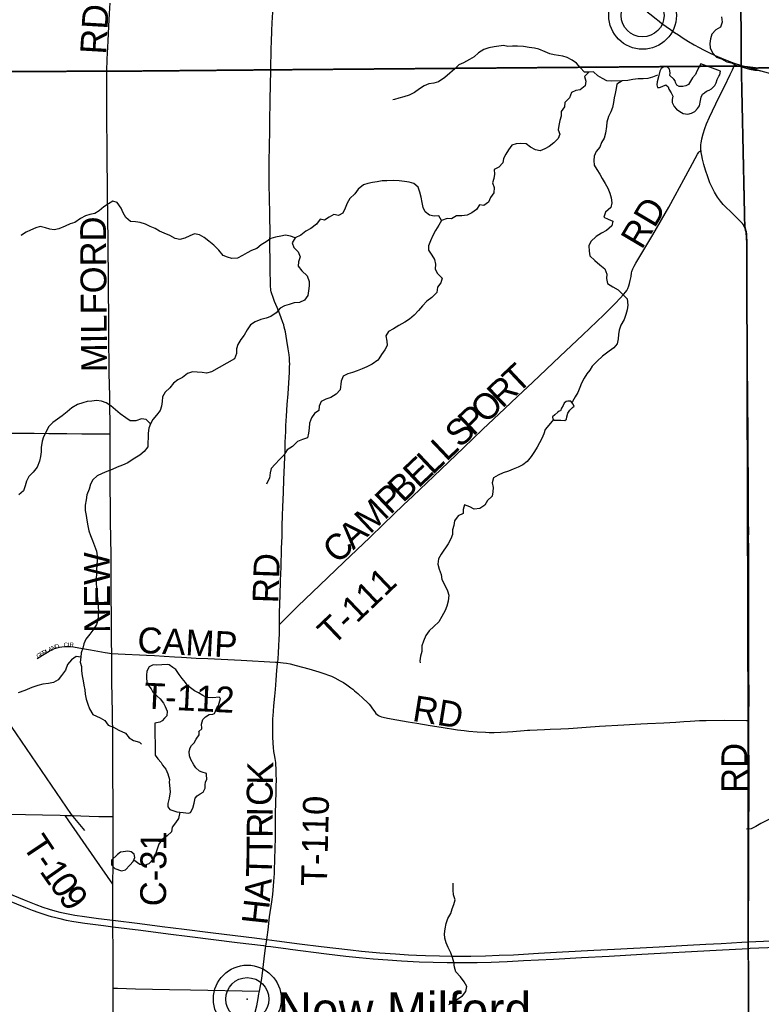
# Model space of a CAD drawing. Header units: feet. Extents: x 2113747 to 2516209, y 960708 to 1356798.
# Tile 102 of 253: x 2320205 to 2328804, y 1133451 to 1144868. Entities that reach past the tile are written whole.
import ezdxf

# ---------------------------------------------------------------- set-up
doc = ezdxf.new("R2010")
doc.units = ezdxf.units.FT
doc.header["$LTSCALE"] = 50
doc.header["$MEASUREMENT"] = 0
doc.linetypes.add('OhDOT_USTN3', pattern=[0.22, 0.165, -0.055])
doc.linetypes.add('rr2', pattern=[0])
for name, color, linetype in [('0_Xref', 7, 'Continuous'), ('GM_X_County_Road', 3, 'Continuous'), ('GM_X_County_Road_Text', 3, 'Continuous'), ('GM_X_Interstate_Route', 1, 'Continuous'), ('GM_X_Major_Lake', 5, 'Continuous'), ('GM_X_Minor_Lake', 5, 'Continuous'), ('GM_X_Minor_River', 5, 'Continuous'), ('GM_X_Rail_Line', 251, 'rr2'), ('GM_X_State_Route', 1, 'Continuous'), ('GM_X_Township', 251, 'OhDOT_USTN3'), ('GM_X_Township_Road', 4, 'Continuous'), ('GM_X_Township_Road_Text', 4, 'Continuous'), ('GM_X_Township_Subdivision', 4, 'Continuous'), ('GM_X_Township_Subdivision_Text', 4, 'Continuous'), ('GM_X_Unincorporated', 1, 'Continuous'), ('GM_X_Unincorporated_Location', 2, 'Continuous'), ('GM_X_Unincorporated_Text', 251, 'Continuous')]:
    doc.layers.add(name, color=color, linetype=linetype)
doc.styles.add('Styledgn030', font='dgn030.shx')

# ---------------------------------------------------------------- blocks, each defined once
blk = doc.blocks.new('Unicorp24')
at = {"layer": 'GM_X_Unincorporated'}
for radius in [393, 249]:
    blk.add_circle((0, 0), radius, dxfattribs=at)
blk = doc.blocks.new('Unicorp40')
at = {"layer": 'GM_X_Unincorporated'}
for radius in [393, 249]:
    blk.add_circle((0, 0), radius, dxfattribs=at)
blk = doc.blocks.new('POR')
at = {"layer": 'GM_X_County_Road', "flags": 128}
for points in [[(2321216, 1144269), (2321220, 1144408), (2321231, 1144618), (2321240, 1144792), (2321248, 1144939), (2321265, 1145253), (2321267, 1145303)], [(2328104, 1143349), (2328102, 1143366), (2328102, 1143383), (2328101, 1143399), (2328103, 1143420), (2328105, 1143437), (2328113, 1143485), (2328128, 1143546), (2328147, 1143605), (2328168, 1143659), (2328203, 1143737), (2328313, 1143964), (2328376, 1144094), (2328442, 1144234), (2328468, 1144288)], [(2328468, 1144288), (2328480, 1144314), (2328492, 1144340)], [(2328492, 1144340), (2328501, 1144360)], [(2321252, 1140065), (2321249, 1140503), (2321244, 1140770), (2321240, 1141234), (2321239, 1141332), (2321235, 1141818), (2321231, 1142290), (2321224, 1142857), (2321220, 1143323), (2321216, 1143772), (2321214, 1144208), (2321215, 1144257), (2321216, 1144269)], [(2328607, 1142465), (2328603, 1142475), (2328596, 1142488), (2328585, 1142503), (2328574, 1142516), (2328548, 1142545), (2328499, 1142591), (2328453, 1142635), (2328390, 1142696), (2328363, 1142725), (2328329, 1142765), (2328297, 1142810), (2328261, 1142868), (2328232, 1142923), (2328208, 1142977), (2328183, 1143044), (2328157, 1143121), (2328137, 1143187), (2328121, 1143250), (2328113, 1143292), (2328107, 1143328), (2328105, 1143346), (2328104, 1143349)], [(2328660, 1136743), (2328660, 1136842), (2328661, 1136961), (2328661, 1137085), (2328660, 1137233), (2328660, 1137354), (2328660, 1137456), (2328659, 1137608), (2328659, 1137662), (2328659, 1137862), (2328659, 1138024), (2328658, 1138087), (2328658, 1138150), (2328658, 1138276), (2328659, 1138486), (2328658, 1138616), (2328658, 1138760), (2328657, 1138845), (2328658, 1138937), (2328657, 1139046), (2328657, 1139137), (2328656, 1139206), (2328657, 1139271), (2328657, 1139370), (2328654, 1139580), (2328652, 1139778), (2328650, 1140012), (2328650, 1140195), (2328648, 1140320), (2328647, 1140484), (2328647, 1140583), (2328647, 1140638), (2328645, 1140717), (2328644, 1140861), (2328643, 1140939), (2328642, 1141054), (2328642, 1141090), (2328642, 1141149), (2328642, 1141267), (2328641, 1141356), (2328641, 1141513), (2328640, 1141624), (2328640, 1141697), (2328639, 1141831), (2328638, 1141999), (2328637, 1142146), (2328635, 1142278), (2328633, 1142337), (2328632, 1142358), (2328630, 1142382), (2328627, 1142403), (2328622, 1142424), (2328616, 1142445), (2328609, 1142461), (2328607, 1142465)], [(2320097, 1140074), (2320373, 1140072), (2320543, 1140070), (2320753, 1140069), (2320924, 1140067), (2321101, 1140067), (2321224, 1140066), (2321252, 1140065)], [(2321272, 1137518), (2321271, 1137652), (2321268, 1137915), (2321267, 1138216), (2321264, 1138661), (2321259, 1139045), (2321257, 1139163), (2321254, 1139507), (2321253, 1139677), (2321254, 1139809), (2321252, 1140065)], [(2321288, 1135627), (2321288, 1135703), (2321286, 1136199), (2321283, 1136547), (2321280, 1136835), (2321275, 1137186), (2321273, 1137456), (2321272, 1137518)], [(2328659, 1134767), (2328659, 1134806), (2328659, 1134921), (2328660, 1135078), (2328660, 1135164), (2328660, 1135245), (2328660, 1135360), (2328660, 1135459), (2328660, 1135518), (2328660, 1135603), (2328661, 1135763), (2328661, 1135882), (2328661, 1135918), (2328661, 1136029), (2328661, 1136101), (2328661, 1136180), (2328661, 1136268), (2328660, 1136419), (2328660, 1136488), (2328660, 1136590), (2328660, 1136711), (2328660, 1136743)], [(2321288, 1135446), (2321288, 1135533), (2321288, 1135627)], [(2321286, 1134843), (2321288, 1135067), (2321289, 1135303), (2321288, 1135446)], [(2321290, 1133640), (2321290, 1133641), (2321287, 1134084), (2321285, 1134338), (2321285, 1134350), (2321284, 1134427), (2321283, 1134548), (2321286, 1134843)], [(2328655, 1133516), (2328655, 1133559), (2328657, 1133713), (2328656, 1133779), (2328656, 1133877), (2328657, 1134099), (2328657, 1134140), (2328657, 1134174), (2328657, 1134238), (2328656, 1134373), (2328657, 1134543), (2328659, 1134750), (2328659, 1134767)], [(2321293, 1132293), (2321290, 1132703), (2321290, 1133048), (2321290, 1133412), (2321290, 1133640)], [(2322830, 1132976), (2322847, 1133038), (2322934, 1133361), (2322953, 1133435), (2322962, 1133475), (2322971, 1133520), (2322979, 1133571), (2322985, 1133605)], [(2328655, 1131228), (2328654, 1131252), (2328654, 1131337), (2328655, 1131436), (2328656, 1131636), (2328657, 1131797), (2328658, 1131984), (2328658, 1132115), (2328657, 1132250), (2328658, 1132332), (2328658, 1132407), (2328658, 1132568), (2328657, 1132735), (2328657, 1132844), (2328656, 1132962), (2328656, 1133057), (2328655, 1133159), (2328655, 1133224), (2328655, 1133306), (2328655, 1133369), (2328655, 1133445), (2328655, 1133516)]]:
    blk.add_lwpolyline(points, dxfattribs=at)
at = {"layer": 'GM_X_Interstate_Route', "flags": 128}
for points in [[(2320060, 1134742), (2320257, 1134662), (2320391, 1134607), (2320474, 1134577), (2320547, 1134554), (2320613, 1134535), (2320670, 1134521), (2320748, 1134504), (2320845, 1134486), (2320955, 1134469), (2321118, 1134447), (2321284, 1134427), (2321599, 1134387), (2321857, 1134354), (2322110, 1134321), (2322417, 1134284), (2322703, 1134249), (2322928, 1134220), (2323069, 1134201), (2323188, 1134186), (2323449, 1134153), (2323700, 1134122), (2324039, 1134083), (2324169, 1134069), (2324382, 1134049), (2324562, 1134035), (2324713, 1134026), (2324807, 1134022), (2324910, 1134017), (2325074, 1134013), (2325212, 1134011), (2325435, 1134011), (2325606, 1134014), (2325766, 1134019), (2325930, 1134026), (2326219, 1134043), (2326497, 1134058), (2326861, 1134077), (2327100, 1134090), (2327621, 1134118), (2327949, 1134136), (2328162, 1134148), (2328339, 1134157), (2328578, 1134170), (2328657, 1134174), (2328915, 1134188)], [(2320065, 1134658), (2320271, 1134574), (2320348, 1134544), (2320428, 1134516), (2320531, 1134482), (2320571, 1134471)], [(2320571, 1134471), (2320607, 1134461), (2320670, 1134444), (2320743, 1134428), (2320834, 1134411), (2320960, 1134392), (2321175, 1134364), (2321285, 1134350), (2321608, 1134310), (2321927, 1134270), (2322178, 1134239), (2322451, 1134203), (2322728, 1134168), (2323031, 1134131), (2323059, 1134127), (2323118, 1134120)], [(2323339, 1134092), (2323763, 1134038), (2323988, 1134010), (2324141, 1133994), (2324305, 1133978), (2324475, 1133965), (2324632, 1133955), (2324838, 1133944), (2324999, 1133939), (2325163, 1133936), (2325350, 1133934), (2325511, 1133936), (2325672, 1133940), (2325858, 1133947), (2326045, 1133957), (2326393, 1133975), (2326717, 1133993), (2327038, 1134010), (2327418, 1134031), (2328280, 1134078), (2328657, 1134099), (2328676, 1134100), (2328978, 1134114)], [(2323118, 1134120), (2323317, 1134095), (2323339, 1134092)]]:
    blk.add_lwpolyline(points, dxfattribs=at)
at = {"layer": 'GM_X_Major_Lake', "flags": 128}
blk.add_lwpolyline([(2328341, 1144899), (2328348, 1144837), (2328329, 1144782), (2328277, 1144750), (2328229, 1144699), (2328216, 1144645), (2328205, 1144593), (2328209, 1144542), (2328236, 1144485), (2328286, 1144433), (2328343, 1144412), (2328405, 1144380), (2328457, 1144369), (2328507, 1144339), (2328564, 1144324), (2328614, 1144309), (2328668, 1144295), (2328728, 1144284), (2328778, 1144278), (2328828, 1144267)], dxfattribs=at)
at = {"layer": 'GM_X_Minor_Lake'}
for p, q in [((2328332, 1144269), (2328101, 1144357)), ((2326487, 1140364), (2326477, 1140332)), ((2321771, 1136709), (2321777, 1136340)), ((2321339, 1135189), (2321268, 1135124))]:
    blk.add_line(p, q, dxfattribs=at)
at = {"layer": 'GM_X_Minor_Lake', "flags": 128}
for points in [[(2328101, 1144357), (2328082, 1144320), (2328058, 1144272), (2328039, 1144232), (2328007, 1144195), (2327984, 1144153), (2327960, 1144118), (2327928, 1144100), (2327894, 1144092), (2327850, 1144093), (2327826, 1144107), (2327808, 1144139), (2327806, 1144159), (2327791, 1144179), (2327743, 1144220), (2327745, 1144252), (2327738, 1144292), (2327714, 1144322), (2327672, 1144322), (2327644, 1144303), (2327626, 1144271), (2327613, 1144205), (2327596, 1144146), (2327592, 1144114), (2327600, 1144082), (2327624, 1144082), (2327656, 1144093), (2327696, 1144111), (2327722, 1144088), (2327731, 1144062), (2327759, 1144018), (2327776, 1143980), (2327772, 1143944), (2327772, 1143908), (2327793, 1143862), (2327821, 1143830), (2327859, 1143804), (2327898, 1143781), (2327952, 1143771), (2327996, 1143784), (2328031, 1143802), (2328063, 1143837), (2328087, 1143867), (2328100, 1143930), (2328106, 1143970), (2328123, 1144004), (2328145, 1144020), (2328169, 1144037), (2328201, 1144049), (2328225, 1144067), (2328264, 1144106), (2328280, 1144136), (2328293, 1144176), (2328311, 1144211), (2328321, 1144227), (2328332, 1144269)], [(2326477, 1140332), (2326459, 1140327), (2326445, 1140317), (2326410, 1140287), (2326384, 1140264), (2326388, 1140234), (2326404, 1140226), (2326444, 1140223), (2326478, 1140223), (2326524, 1140220), (2326546, 1140236), (2326550, 1140262), (2326559, 1140307), (2326583, 1140341), (2326615, 1140372), (2326634, 1140386), (2326620, 1140412), (2326596, 1140443), (2326562, 1140443), (2326540, 1140441), (2326516, 1140422), (2326506, 1140394), (2326487, 1140364)], [(2321777, 1136340), (2321806, 1136296), (2321844, 1136254), (2321861, 1136225), (2321901, 1136179), (2321922, 1136125), (2321941, 1136057), (2321939, 1136025), (2321950, 1135915), (2321939, 1135842), (2321922, 1135778), (2321923, 1135742), (2321947, 1135708), (2322027, 1135681), (2322099, 1135674), (2322161, 1135669), (2322185, 1135675), (2322213, 1135724), (2322228, 1135782), (2322241, 1135840), (2322261, 1135867), (2322299, 1135891), (2322334, 1135912), (2322354, 1135958), (2322355, 1135996), (2322359, 1136028), (2322373, 1136060), (2322372, 1136113), (2322370, 1136129), (2322320, 1136144), (2322288, 1136154), (2322249, 1136191), (2322223, 1136229), (2322188, 1136291), (2322175, 1136333), (2322169, 1136383), (2322180, 1136423), (2322198, 1136451), (2322228, 1136484), (2322251, 1136526), (2322285, 1136575), (2322284, 1136605), (2322282, 1136613), (2322318, 1136645), (2322318, 1136653), (2322311, 1136699), (2322328, 1136752), (2322360, 1136784), (2322402, 1136813), (2322444, 1136817), (2322462, 1136824), (2322477, 1136850), (2322491, 1136888), (2322510, 1136915), (2322535, 1136995), (2322519, 1137011), (2322445, 1137004), (2322369, 1137009), (2322327, 1137031), (2322277, 1137062), (2322232, 1137084), (2322186, 1137121), (2322154, 1137145), (2322127, 1137183), (2322087, 1137228), (2322054, 1137274), (2322015, 1137332), (2321981, 1137357), (2321939, 1137387), (2321913, 1137392), (2321853, 1137388), (2321789, 1137385), (2321751, 1137386), (2321707, 1137364), (2321691, 1137338), (2321678, 1137309), (2321674, 1137273), (2321677, 1137223), (2321682, 1137165), (2321728, 1137109), (2321749, 1137069), (2321797, 1137024), (2321834, 1136992), (2321874, 1136943), (2321893, 1136903), (2321913, 1136851), (2321910, 1136795), (2321884, 1136770), (2321855, 1136738), (2321831, 1136722), (2321811, 1136717), (2321771, 1136709)], [(2321268, 1135124), (2321269, 1135068), (2321309, 1135024), (2321386, 1134997), (2321433, 1135012), (2321481, 1135065), (2321522, 1135107), (2321538, 1135155), (2321531, 1135192), (2321497, 1135219), (2321457, 1135225), (2321405, 1135218), (2321375, 1135216), (2321339, 1135189)]]:
    blk.add_lwpolyline(points, dxfattribs=at)
at = {"layer": 'GM_X_Minor_River', "flags": 128}
for points in [[(2326805, 1144259), (2326753, 1144261), (2326704, 1144312), (2326660, 1144364), (2326609, 1144399), (2326551, 1144429), (2326501, 1144444), (2326402, 1144459), (2326350, 1144472), (2326296, 1144494), (2326226, 1144525), (2326174, 1144539), (2326112, 1144544), (2326045, 1144557), (2325975, 1144562), (2325917, 1144562), (2325866, 1144557), (2325815, 1144568), (2325759, 1144560), (2325706, 1144551), (2325646, 1144540), (2325588, 1144522), (2325524, 1144485), (2325473, 1144438), (2325419, 1144407), (2325352, 1144369), (2325298, 1144344), (2325245, 1144293), (2325191, 1144248), (2325136, 1144196), (2325060, 1144147), (2325006, 1144130), (2324948, 1144123), (2324893, 1144101), (2324839, 1144064), (2324782, 1144025), (2324722, 1143992), (2324658, 1143974), (2324602, 1143959), (2324549, 1143944), (2324531, 1143938)], [(2327599, 1144226), (2327543, 1144202), (2327489, 1144185), (2327433, 1144180), (2327377, 1144182), (2327314, 1144173), (2327256, 1144164), (2327192, 1144158), (2327066, 1144156), (2327014, 1144157), (2326961, 1144187), (2326907, 1144216), (2326857, 1144264), (2326805, 1144259), (2326755, 1144207), (2326768, 1144153), (2326762, 1144102), (2326705, 1144056), (2326653, 1144047), (2326601, 1144022), (2326578, 1143960), (2326527, 1143907), (2326521, 1143857), (2326482, 1143804), (2326482, 1143750), (2326467, 1143700), (2326456, 1143642), (2326450, 1143591), (2326469, 1143540), (2326449, 1143489), (2326398, 1143440), (2326344, 1143396), (2326293, 1143369), (2326239, 1143346), (2326187, 1143360), (2326128, 1143389), (2326078, 1143427), (2326016, 1143432), (2325962, 1143429), (2325910, 1143413), (2325871, 1143360), (2325843, 1143310), (2325814, 1143259), (2325806, 1143209), (2325759, 1143156), (2325705, 1143130), (2325712, 1143078), (2325703, 1143027), (2325687, 1142977), (2325706, 1142923), (2325702, 1142859), (2325665, 1142804), (2325640, 1142750), (2325588, 1142713), (2325536, 1142721), (2325503, 1142668), (2325449, 1142627), (2325395, 1142601), (2325333, 1142592), (2325269, 1142593), (2325210, 1142558), (2325160, 1142562), (2325094, 1142541), (2325065, 1142485), (2325025, 1142424), (2324994, 1142367), (2324969, 1142305), (2324945, 1142247), (2324946, 1142196), (2324985, 1142139), (2325013, 1142087), (2325026, 1142033), (2325022, 1141975), (2325049, 1141923), (2325103, 1141871), (2325086, 1141817), (2325051, 1141765), (2325043, 1141704), (2324982, 1141645), (2324925, 1141603), (2324877, 1141550), (2324830, 1141495), (2324778, 1141443), (2324723, 1141394), (2324671, 1141361), (2324600, 1141322), (2324540, 1141285), (2324482, 1141253), (2324451, 1141202), (2324462, 1141142), (2324466, 1141090), (2324437, 1141038), (2324401, 1140985), (2324370, 1140935), (2324358, 1140918)], [(2327192, 1144158), (2327128, 1144119), (2327119, 1144068), (2327109, 1144010), (2327098, 1143960), (2327091, 1143906), (2327079, 1143851), (2327058, 1143799), (2327032, 1143745), (2327013, 1143678), (2327008, 1143628), (2326996, 1143552), (2326981, 1143495), (2326952, 1143445), (2326930, 1143389), (2326889, 1143338), (2326867, 1143286), (2326860, 1143235), (2326867, 1143181), (2326897, 1143130), (2326932, 1143078), (2326958, 1143026), (2326993, 1142968), (2327024, 1142916), (2327046, 1142857), (2327063, 1142803), (2327071, 1142745), (2327060, 1142690), (2326999, 1142637), (2326977, 1142579), (2327028, 1142554), (2327084, 1142530), (2327072, 1142476), (2327009, 1142423), (2326949, 1142392), (2326890, 1142354), (2326828, 1142297), (2326803, 1142244), (2326806, 1142184), (2326816, 1142128), (2326873, 1142075), (2326933, 1142027), (2326988, 1141978), (2327013, 1141918), (2327007, 1141866), (2327022, 1141810), (2327084, 1141770), (2327143, 1141737), (2327197, 1141683), (2327248, 1141632), (2327255, 1141558), (2327247, 1141504), (2327234, 1141451), (2327214, 1141391), (2327173, 1141324), (2327157, 1141267), (2327148, 1141216), (2327145, 1141166), (2327134, 1141111), (2327092, 1141061), (2327041, 1141024), (2326964, 1140966)], [(2325094, 1142541), (2325065, 1142595), (2325012, 1142588), (2324955, 1142600), (2324905, 1142639), (2324882, 1142691), (2324870, 1142747), (2324861, 1142811), (2324844, 1142867), (2324826, 1142925), (2324775, 1142970), (2324721, 1142982), (2324665, 1142991), (2324603, 1142998), (2324535, 1143002), (2324463, 1143001), (2324407, 1142998), (2324349, 1142989), (2324297, 1142981), (2324243, 1142970), (2324190, 1142954), (2324130, 1142903), (2324091, 1142848), (2324033, 1142793), (2324000, 1142741), (2323977, 1142682), (2323951, 1142626), (2323900, 1142597), (2323848, 1142607), (2323794, 1142578), (2323738, 1142543), (2323688, 1142555), (2323647, 1142498), (2323579, 1142445), (2323522, 1142414), (2323464, 1142368), (2323397, 1142337), (2323363, 1142282), (2323382, 1142226), (2323434, 1142175), (2323457, 1142119), (2323438, 1142059), (2323434, 1142008), (2323477, 1141957), (2323539, 1141897), (2323562, 1141833), (2323561, 1141781), (2323555, 1141723), (2323544, 1141671), (2323509, 1141614), (2323449, 1141588), (2323387, 1141583), (2323331, 1141566), (2323277, 1141549), (2323224, 1141523), (2323178, 1141470), (2323115, 1141427), (2323061, 1141407), (2322999, 1141390), (2322934, 1141365), (2322882, 1141328), (2322843, 1141270), (2322807, 1141209), (2322770, 1141159), (2322736, 1141100), (2322719, 1141050), (2322718, 1140998), (2322694, 1140935), (2322430, 1140786)], [(2323397, 1142337), (2323344, 1142356), (2323286, 1142368), (2323234, 1142359), (2323171, 1142346), (2323117, 1142329), (2323061, 1142291), (2323006, 1142256), (2322954, 1142213), (2322894, 1142193), (2322843, 1142164), (2322787, 1142133), (2322729, 1142102), (2322665, 1142100), (2322615, 1142113), (2322565, 1142133), (2322514, 1142194), (2322456, 1142254), (2322397, 1142301), (2322345, 1142343), (2322290, 1142372), (2322230, 1142383), (2322179, 1142361), (2322121, 1142336), (2322063, 1142319), (2322009, 1142329), (2321945, 1142364), (2321880, 1142393), (2321826, 1142417), (2321776, 1142446), (2321719, 1142468), (2321665, 1142495), (2321601, 1142516), (2321549, 1142522), (2321489, 1142529), (2321434, 1142573), (2321404, 1142630), (2321381, 1142682), (2321336, 1142746), (2321286, 1142763), (2321235, 1142733), (2321179, 1142696), (2321128, 1142653), (2321076, 1142621), (2321018, 1142610), (2320966, 1142595), (2320909, 1142564), (2320845, 1142516), (2320789, 1142501), (2320732, 1142472), (2320660, 1142443), (2320606, 1142431), (2320554, 1142440), (2320504, 1142455), (2320444, 1142469), (2320392, 1142456), (2320332, 1142429), (2320278, 1142405), (2320225, 1142368), (2320219, 1142366)], [(2324358, 1140918), (2324293, 1140874), (2324231, 1140841), (2324176, 1140818), (2324118, 1140797), (2324062, 1140777), (2324010, 1140762), (2323957, 1140735), (2323931, 1140677), (2323920, 1140576), (2323875, 1140524), (2323814, 1140487), (2323754, 1140466), (2323702, 1140441), (2323679, 1140385), (2323675, 1140335), (2323622, 1140302), (2323590, 1140251), (2323565, 1140191), (2323562, 1140133), (2323553, 1140072), (2323543, 1140020), (2323483, 1140001), (2323426, 1139975), (2323368, 1139920), (2323307, 1139879), (2323268, 1139820), (2323216, 1139769), (2323167, 1139715), (2323121, 1139662), (2323108, 1139612), (2323101, 1139553), (2323073, 1139501), (2323066, 1139483)], [(2326964, 1140966), (2326902, 1140908), (2326844, 1140850), (2326814, 1140804), (2326780, 1140761), (2326749, 1140710), (2326719, 1140654), (2326698, 1140601), (2326675, 1140545), (2326645, 1140494), (2326614, 1140442), (2326607, 1140428)], [(2322430, 1140786), (2322370, 1140768), (2322320, 1140777), (2322262, 1140782), (2322210, 1140784), (2322150, 1140767), (2322091, 1140720), (2322039, 1140693), (2321988, 1140652), (2321946, 1140598), (2321891, 1140547), (2321860, 1140496), (2321858, 1140440), (2321849, 1140388), (2321832, 1140336), (2321792, 1140283), (2321747, 1140232), (2321723, 1140182), (2321702, 1140131), (2321695, 1140073), (2321695, 1140019), (2321692, 1139967), (2321691, 1139913), (2321649, 1139860), (2321596, 1139819), (2321522, 1139770), (2321457, 1139729), (2321397, 1139704), (2321335, 1139680), (2321276, 1139651), (2321216, 1139628), (2321162, 1139605), (2321105, 1139580), (2321051, 1139534), (2321026, 1139481), (2321011, 1139425), (2320983, 1139358), (2320976, 1139300), (2320965, 1139240), (2320964, 1139176), (2320976, 1139120), (2320983, 1139066), (2320994, 1138997), (2321008, 1138939), (2321025, 1138886), (2321050, 1138830), (2321074, 1138768), (2321095, 1138704), (2321104, 1138652), (2321104, 1138602), (2321101, 1138544), (2321094, 1138491), (2321094, 1138441), (2321091, 1138387), (2321092, 1138333), (2321094, 1138281), (2321101, 1138223), (2321110, 1138118), (2321115, 1138058), (2321118, 1138006), (2321116, 1137956), (2321111, 1137904), (2321097, 1137854), (2321064, 1137803), (2321017, 1137744), (2320973, 1137686), (2320948, 1137631), (2320937, 1137581), (2320919, 1137528), (2320912, 1137478), (2320907, 1137420), (2320921, 1137366), (2320922, 1137316), (2320930, 1137258), (2320939, 1137202), (2320948, 1137150), (2320960, 1137098), (2320963, 1137048), (2320976, 1136990), (2320994, 1136932), (2321013, 1136878), (2321052, 1136810), (2321138, 1136773), (2321191, 1136740), (2321229, 1136688), (2321292, 1136665), (2321356, 1136631), (2321430, 1136594), (2321473, 1136541), (2321525, 1136511), (2321592, 1136490), (2321616, 1136468)], [(2321723, 1140182), (2321673, 1140231), (2321619, 1140239), (2321553, 1140218), (2321487, 1140215), (2321437, 1140252), (2321370, 1140298), (2321317, 1140345), (2321261, 1140391), (2321207, 1140426), (2321154, 1140444), (2321096, 1140451), (2321042, 1140446), (2320986, 1140439), (2320935, 1140425), (2320875, 1140406), (2320811, 1140369), (2320754, 1140320), (2320698, 1140275), (2320643, 1140237), (2320589, 1140198), (2320540, 1140145), (2320511, 1140090), (2320479, 1140030), (2320466, 1139980), (2320455, 1139909), (2320455, 1139855), (2320446, 1139801), (2320433, 1139747), (2320408, 1139678), (2320362, 1139621), (2320309, 1139571), (2320283, 1139516), (2320268, 1139462), (2320247, 1139403), (2320193, 1139360)], [(2326393, 1140232), (2326339, 1140167), (2326298, 1140117), (2326284, 1140065), (2326257, 1140012), (2326232, 1139962), (2326204, 1139911), (2326175, 1139861), (2326137, 1139804), (2326088, 1139745), (2326037, 1139708), (2325985, 1139678), (2325925, 1139657), (2325872, 1139632), (2325810, 1139613), (2325752, 1139587), (2325700, 1139554), (2325683, 1139499), (2325694, 1139443), (2325690, 1139393), (2325683, 1139343), (2325630, 1139294), (2325598, 1139240), (2325539, 1139201), (2325475, 1139194), (2325424, 1139221), (2325362, 1139241), (2325347, 1139190), (2325345, 1139140), (2325288, 1139115), (2325248, 1139057), (2325237, 1139004), (2325224, 1138954), (2325224, 1138900), (2325205, 1138848), (2325172, 1138791), (2325093, 1138670), (2325062, 1138615), (2325053, 1138555), (2325069, 1138497), (2325092, 1138433), (2325099, 1138377), (2325131, 1138319), (2325164, 1138247), (2325179, 1138195), (2325172, 1138127), (2325158, 1138069), (2325139, 1138018), (2325100, 1137948), (2325063, 1137887), (2325005, 1137830), (2324954, 1137781), (2324912, 1137727), (2324885, 1137660), (2324868, 1137606), (2324867, 1137542), (2324853, 1137487), (2324846, 1137433), (2324848, 1137409)], [(2320912, 1137478), (2320860, 1137484), (2320806, 1137447), (2320759, 1137390), (2320734, 1137326), (2320688, 1137263), (2320651, 1137212), (2320597, 1137183), (2320538, 1137171), (2320472, 1137162), (2320416, 1137147), (2320344, 1137124), (2320263, 1137089), (2320189, 1137064)], [(2328915, 1135605), (2328800, 1135546), (2328739, 1135511), (2328685, 1135484), (2328633, 1135483)], [(2322063, 1135678), (2322046, 1135607), (2322011, 1135557), (2321973, 1135504), (2321964, 1135452), (2321913, 1135405), (2321857, 1135362), (2321820, 1135307), (2321800, 1135251), (2321781, 1135193), (2321756, 1135138), (2321704, 1135079), (2321647, 1135059), (2321597, 1135072), (2321527, 1135122)], [(2325182, 1133450), (2325233, 1133479), (2325285, 1133514), (2325340, 1133549), (2325378, 1133601), (2325391, 1133659), (2325360, 1133713), (2325314, 1133769), (2325261, 1133828), (2325246, 1133880), (2325238, 1133938), (2325223, 1133992), (2325202, 1134046), (2325172, 1134108), (2325151, 1134162), (2325134, 1134216), (2325130, 1134270), (2325139, 1134326), (2325148, 1134388), (2325170, 1134445), (2325203, 1134503), (2325220, 1134558), (2325240, 1134610), (2325253, 1134661), (2325236, 1134720), (2325230, 1134775), (2325229, 1134855)]]:
    blk.add_lwpolyline(points, dxfattribs=at)
at = {"layer": 'GM_X_Rail_Line', "flags": 128}
blk.add_lwpolyline([(2320959, 1135467), (2320805, 1135650), (2320167, 1136588), (2319015, 1138270), (2318625, 1138835), (2317762, 1140097), (2317244, 1140827), (2317041, 1141135), (2316843, 1141426), (2316537, 1141866), (2316357, 1142126), (2316222, 1142323), (2316103, 1142510), (2316043, 1142614), (2315992, 1142710), (2315929, 1142846), (2315857, 1143029), (2315814, 1143160), (2315788, 1143259), (2315756, 1143386), (2315703, 1143626), (2315528, 1144493), (2315415, 1145006), (2315250, 1145755), (2315035, 1146743), (2314969, 1147037), (2314943, 1147136), (2314913, 1147242), (2314890, 1147329), (2314822, 1147509), (2314783, 1147600), (2314741, 1147690), (2314689, 1147793), (2314635, 1147887), (2314589, 1147961), (2314534, 1148045), (2314476, 1148127), (2314419, 1148201), (2314346, 1148289), (2314286, 1148358), (2314205, 1148444), (2314107, 1148538), (2314019, 1148617), (2313913, 1148701), (2313800, 1148784), (2313718, 1148837), (2313645, 1148884), (2313567, 1148928), (2313432, 1149001), (2313158, 1149135), (2312993, 1149218)], dxfattribs=at)
at = {"layer": 'GM_X_State_Route', "flags": 128}
for points in [[(2327482, 1144959), (2327525, 1144924), (2327590, 1144873), (2327600, 1144865), (2327652, 1144825), (2327699, 1144790), (2327749, 1144754), (2327797, 1144720), (2327842, 1144691), (2327898, 1144655), (2327960, 1144616), (2328026, 1144578), (2328083, 1144546), (2328135, 1144519), (2328195, 1144488), (2328269, 1144454), (2328342, 1144422), (2328446, 1144380), (2328501, 1144360), (2328561, 1144341), (2328561, 1144340), (2328629, 1144320), (2328702, 1144299)], [(2328702, 1144299), (2328729, 1144292), (2328882, 1144253), (2329024, 1144220), (2329141, 1144193), (2329239, 1144168), (2329336, 1144138), (2329426, 1144107), (2329502, 1144077), (2329562, 1144050), (2329644, 1144009), (2329733, 1143960), (2329794, 1143923), (2329854, 1143883), (2329909, 1143842), (2329972, 1143790), (2330029, 1143740), (2330079, 1143697), (2330125, 1143652), (2330172, 1143602), (2330213, 1143555)]]:
    blk.add_lwpolyline(points, dxfattribs=at)
at = {"layer": 'GM_X_Township', "flags": 128}
for points in [[(2328408, 1168989), (2332930, 1169098), (2333725, 1169121), (2336806, 1169161), (2337094, 1169168), (2337502, 1169179), (2337592, 1169175), (2354256, 1169691), (2354504, 1155150), (2354511, 1154716), (2354684, 1144590), (2341636, 1144534), (2338848, 1144450), (2338701, 1144446), (2331534, 1144358), (2329035, 1144313), (2328741, 1144307), (2328572, 1144328), (2328569, 1144728), (2328525, 1151478), (2328502, 1154821), (2328460, 1159751), (2328447, 1160090), (2328408, 1168989)], [(2298939, 1168800), (2299326, 1168799), (2299914, 1168806), (2309530, 1168867), (2311770, 1168875), (2313731, 1168875), (2318230, 1168931), (2322515, 1168974), (2325525, 1169000), (2325637, 1169002), (2325683, 1169008), (2328233, 1168990), (2328408, 1168989), (2328447, 1160090), (2328460, 1159751), (2328502, 1154821), (2328525, 1151478), (2328569, 1144728), (2328572, 1144328), (2328491, 1144330), (2323108, 1144286), (2321217, 1144269), (2318840, 1144268), (2315176, 1144280), (2311712, 1144286), (2311621, 1144272), (2311059, 1144273), (2303719, 1144224), (2299033, 1144176), (2299032, 1145317), (2299048, 1152561), (2299028, 1155428), (2298994, 1162899), (2298978, 1164715), (2298939, 1168800)], [(2328572, 1144328), (2328741, 1144307), (2329035, 1144313), (2331534, 1144358), (2338701, 1144446), (2338848, 1144450), (2341636, 1144534), (2354684, 1144590), (2354716, 1139626), (2354692, 1139090), (2354770, 1134464), (2354823, 1131921), (2354900, 1127851), (2354927, 1125372), (2355016, 1118560), (2354932, 1118559), (2348534, 1118533), (2348258, 1118529), (2341409, 1118380), (2335351, 1118517), (2334911, 1118504), (2328670, 1118495), (2328670, 1119253), (2328663, 1124950), (2328657, 1131227), (2328653, 1134141), (2328651, 1136742), (2328635, 1142304), (2328630, 1142401), (2328612, 1142470), (2328572, 1144328)], [(2299033, 1144176), (2303719, 1144224), (2311059, 1144273), (2311621, 1144272), (2311712, 1144286), (2315176, 1144280), (2318840, 1144268), (2321217, 1144269), (2323108, 1144286), (2328491, 1144330), (2328572, 1144328), (2328612, 1142470), (2328630, 1142401), (2328635, 1142304), (2328651, 1136742), (2328653, 1134141), (2328657, 1131227), (2328663, 1124950), (2328670, 1119253), (2328670, 1118495), (2325058, 1118507), (2321212, 1118516), (2314610, 1118563), (2311596, 1118575), (2308267, 1118589), (2305447, 1118586), (2305355, 1118577), (2305256, 1118586), (2302815, 1118637), (2300974, 1118651), (2299393, 1118653), (2299080, 1118654), (2299075, 1121792), (2299063, 1131449), (2299059, 1134619), (2299058, 1135376), (2299058, 1135395), (2299044, 1139886), (2299046, 1140060), (2299048, 1140210), (2299048, 1140750), (2299048, 1140868), (2299034, 1144014), (2299033, 1144176)]]:
    blk.add_lwpolyline(points, dxfattribs=at)
at = {"layer": 'GM_X_Township_Road', "flags": 128}
for points in [[(2323116, 1144286), (2323122, 1144532), (2323125, 1144610), (2323129, 1144739), (2323133, 1144832), (2323138, 1144953), (2323147, 1145155), (2323151, 1145247), (2323152, 1145264)], [(2323217, 1137853), (2323217, 1137893), (2323218, 1137993), (2323223, 1138192), (2323230, 1138365), (2323235, 1138521), (2323242, 1138735), (2323247, 1138878), (2323250, 1138994), (2323253, 1139122), (2323256, 1139214), (2323262, 1139388), (2323268, 1139534), (2323274, 1139707), (2323281, 1139881), (2323284, 1139966), (2323286, 1140035), (2323289, 1140087), (2323292, 1140163), (2323298, 1140271), (2323307, 1140405), (2323317, 1140529), (2323329, 1140719), (2323333, 1140778), (2323335, 1140847), (2323336, 1140875), (2323335, 1140907), (2323333, 1140942), (2323328, 1140981), (2323317, 1141051), (2323302, 1141147), (2323286, 1141247), (2323280, 1141274), (2323273, 1141302), (2323266, 1141329), (2323257, 1141358), (2323237, 1141412), (2323220, 1141455), (2323189, 1141529), (2323160, 1141599), (2323138, 1141657), (2323128, 1141688), (2323121, 1141713), (2323118, 1141732), (2323115, 1141749), (2323113, 1141766), (2323112, 1141786), (2323111, 1141805), (2323110, 1141966), (2323110, 1142073), (2323107, 1142247), (2323108, 1142447), (2323107, 1142545), (2323105, 1142670), (2323103, 1142749), (2323101, 1142820), (2323098, 1142931), (2323097, 1142987), (2323097, 1143059), (2323097, 1143128), (2323099, 1143225), (2323105, 1143580), (2323106, 1143677), (2323110, 1143938), (2323116, 1144282), (2323116, 1144286)], [(2323217, 1137853), (2323255, 1137892), (2323353, 1137992), (2323430, 1138069), (2323685, 1138311), (2323962, 1138576), (2324263, 1138865), (2324424, 1139019), (2324656, 1139242), (2324763, 1139344), (2325005, 1139575), (2325351, 1139905), (2325575, 1140118), (2325827, 1140357), (2325978, 1140499), (2326155, 1140665), (2326469, 1140963), (2326734, 1141213), (2326978, 1141447), (2327114, 1141580), (2327165, 1141635), (2327209, 1141684), (2327228, 1141707), (2327244, 1141729), (2327255, 1141749), (2327268, 1141780), (2327277, 1141809), (2327285, 1141844), (2327293, 1141889), (2327299, 1141931), (2327304, 1141949), (2327314, 1141977), (2327329, 1142009), (2327349, 1142046), (2327546, 1142372), (2327731, 1142693), (2327805, 1142828), (2327905, 1143013), (2327979, 1143148), (2328064, 1143307), (2328073, 1143321), (2328081, 1143331), (2328087, 1143338), (2328094, 1143343), (2328104, 1143349)], [(2323196, 1137418), (2323200, 1137456), (2323206, 1137525), (2323211, 1137608), (2323214, 1137685), (2323216, 1137744), (2323217, 1137833), (2323217, 1137853)], [(2321272, 1137518), (2321348, 1137514), (2321677, 1137499), (2321766, 1137494), (2321880, 1137487), (2322001, 1137479), (2322080, 1137475), (2322250, 1137466), (2322388, 1137460), (2322771, 1137442), (2323171, 1137420), (2323194, 1137419), (2323196, 1137418)], [(2322985, 1133605), (2323008, 1133726), (2323016, 1133783), (2323028, 1133878), (2323043, 1134013), (2323056, 1134103), (2323059, 1134127), (2323069, 1134201), (2323073, 1134230), (2323085, 1134313), (2323103, 1134465), (2323128, 1134640), (2323138, 1134723), (2323153, 1134875), (2323159, 1134969), (2323160, 1135042), (2323163, 1135097), (2323164, 1135166), (2323166, 1135226), (2323169, 1135413), (2323169, 1135509), (2323169, 1135644), (2323176, 1135811), (2323178, 1135892), (2323180, 1135979), (2323181, 1136054), (2323180, 1136117), (2323178, 1136189), (2323175, 1136225), (2323173, 1136255), (2323166, 1136300), (2323158, 1136342), (2323151, 1136383), (2323146, 1136427), (2323143, 1136479), (2323140, 1136551), (2323139, 1136608), (2323139, 1136683), (2323139, 1136729), (2323140, 1136765), (2323142, 1136797), (2323147, 1136849), (2323153, 1136910), (2323163, 1137024), (2323170, 1137100), (2323178, 1137211), (2323186, 1137325), (2323194, 1137400), (2323196, 1137418)], [(2323196, 1137418), (2323259, 1137412), (2323298, 1137406), (2323340, 1137398), (2323411, 1137380), (2323556, 1137340), (2323673, 1137305), (2323744, 1137282), (2323785, 1137269), (2323819, 1137255), (2323860, 1137235), (2323921, 1137202), (2323958, 1137181), (2323996, 1137156), (2324046, 1137119), (2324066, 1137104), (2324086, 1137087), (2324126, 1137054), (2324192, 1136994), (2324230, 1136958), (2324256, 1136932), (2324273, 1136912), (2324297, 1136876), (2324322, 1136842), (2324336, 1136824), (2324350, 1136811), (2324365, 1136800), (2324381, 1136791), (2324399, 1136784), (2324421, 1136779), (2324469, 1136768), (2324578, 1136748), (2324711, 1136725), (2324808, 1136709), (2324963, 1136683), (2325093, 1136663), (2325280, 1136633), (2325359, 1136624), (2325414, 1136619), (2325509, 1136612), (2325607, 1136605), (2325650, 1136604), (2325708, 1136603), (2325784, 1136605), (2325859, 1136609), (2325924, 1136614), (2326055, 1136626), (2326091, 1136628), (2326120, 1136630), (2326288, 1136638), (2326355, 1136640), (2326481, 1136646), (2326569, 1136650), (2326621, 1136653), (2326774, 1136665), (2326929, 1136675), (2327210, 1136692), (2327406, 1136703), (2327485, 1136707), (2327672, 1136716), (2327812, 1136723), (2327907, 1136729), (2327979, 1136734), (2328087, 1136740), (2328166, 1136743), (2328372, 1136744), (2328632, 1136743), (2328660, 1136743)], [(2320110, 1135657), (2320271, 1135653), (2320471, 1135648), (2320675, 1135644), (2320732, 1135642)], [(2320732, 1135642), (2320825, 1135641), (2320913, 1135638), (2321012, 1135634), (2321123, 1135630), (2321273, 1135627), (2321288, 1135627)], [(2321286, 1134843), (2321073, 1135150), (2320776, 1135579), (2320732, 1135642)], [(2321290, 1133640), (2321339, 1133638), (2321547, 1133632), (2321941, 1133622), (2322187, 1133618), (2322985, 1133605)]]:
    blk.add_lwpolyline(points, dxfattribs=at)
at = {"layer": 'GM_X_Township_Subdivision', "flags": 128}
blk.add_lwpolyline([(2320408, 1137460), (2320469, 1137499), (2320548, 1137545), (2320580, 1137562), (2320610, 1137575), (2320641, 1137586), (2320666, 1137592), (2320695, 1137597), (2320728, 1137601), (2320767, 1137601), (2320797, 1137600), (2320829, 1137596), (2320932, 1137578), (2321026, 1137561), (2321197, 1137531), (2321272, 1137518)], dxfattribs=at)
at = {"layer": 'GM_X_Unincorporated_Location'}
blk.add_point((2322844, 1133512), dxfattribs=at)
at = {"color": 7, "linetype": 'Continuous', "lineweight": 0}
for name, p in [('Unicorp24', (2327427, 1144918)), ('Unicorp40', (2322844, 1133512))]:
    blk.add_blockref(name, p, dxfattribs=at)
at = {"layer": 'GM_X_County_Road_Text', "char_height": 300, "attachment_point": 7, "line_spacing_factor": 0.8, "style": 'Styledgn030'}
for s, insert, rotation in [('{\\Fdgn000|c0;\\C256;RD}', (2321205, 1144460), 86.604), ('{\\Fdgn000|c0;\\C256;MILFORD}', (2321223, 1140782), 90.4586), ('{\\Fdgn000|c0;\\C256;NEW}', (2321254, 1137758), 90.2991), ('{\\Fdgn000|c0;\\C256;RD}', (2328641, 1135902), 90), ('{\\Fdgn000|c0;\\C256;C-31}', (2321906, 1134587), 89.6631)]:
    blk.add_mtext(s, dxfattribs=dict(at, insert=insert, rotation=rotation))
at = {"layer": 'GM_X_Township_Road_Text', "char_height": 300, "attachment_point": 7, "line_spacing_factor": 0.8, "style": 'Styledgn030'}
for s, insert, rotation in [('{\\Fdgn000|c0;\\C256;RD}', (2327417, 1142192), 59.3632), ('{\\Fdgn000|c0;\\C256;T}', (2325978, 1140520), 43.3087), ('{\\Fdgn000|c0;\\C256;R}', (2325800, 1140351), 43.4985), ('{\\Fdgn000|c0;\\C256;O}', (2325609, 1140169), 43.5007), ('{\\Fdgn000|c0;\\C256;P}', (2325462, 1140030), 43.5014), ('{\\Fdgn000|c0;\\C256;S}', (2325315, 1139890), 43.5031), ('{\\Fdgn000|c0;\\C256;L}', (2325152, 1139736), 43.4998), ('{\\Fdgn000|c0;\\C256;L}', (2324989, 1139581), 43.4998), ('{\\Fdgn000|c0;\\C256;E}', (2324827, 1139427), 43.5023), ('{\\Fdgn000|c0;\\C256;B}', (2324648, 1139257), 43.5014), ('{\\Fdgn000|c0;\\C256;P}', (2324501, 1139118), 43.5001), ('{\\Fdgn000|c0;\\C256;M}', (2324265, 1138894), 43.5003), ('{\\Fdgn000|c0;\\C256;A}', (2324073, 1138712), 43.5007), ('{\\Fdgn000|c0;\\C256;C}', (2323895, 1138543), 43.5012), ('{\\Fdgn000|c0;\\C256;RD}', (2323203, 1138098), 88.0269), ('{\\Fdgn000|c0;\\C256;T-111}', (2323838, 1137601), 43.6124), ('{\\Fdgn000|c0;\\C256;CAMP}', (2321564, 1137523), 357.1011), ('{\\Fdgn000|c0;\\C256;T-112}', (2321641, 1136881), 357.1928), ('{\\Fdgn000|c0;\\C256;RD}', (2324748, 1136739), 350.8552), ('{\\Fdgn000|c0;\\C256;K}', (2323143, 1135996), 89.49), ('{\\Fdgn000|c0;\\C256;C}', (2323140, 1135750), 89.4917), ('{\\Fdgn000|c0;\\C256;T-110}', (2323771, 1134818), 88.6085), ('{\\Fdgn000|c0;\\C256;R}', (2323137, 1135380), 89.4917), ('{\\Fdgn000|c0;\\C256;I}', (2323139, 1135626), 89.4848), ('{\\Fdgn000|c0;\\C256;T}', (2320228, 1135289), 303.6806), ('{\\Fdgn000|c0;\\C256;T}', (2323135, 1135155), 89.4776), ('{\\Fdgn000|c0;\\C256;-}', (2320357, 1135095), 304.9073), ('{\\Fdgn000|c0;\\C256;T}', (2323128, 1134922), 88.2717), ('{\\Fdgn000|c0;\\C256;1}', (2320428, 1134993), 305.0352), ('{\\Fdgn000|c0;\\C256;0}', (2320535, 1134841), 305.0972), ('{\\Fdgn000|c0;\\C256;9}', (2320641, 1134690), 305.1041), ('{\\Fdgn000|c0;\\C256;A}', (2323106, 1134637), 85.351), ('{\\Fdgn000|c0;\\C256;H}', (2323076, 1134363), 83.733)]:
    blk.add_mtext(s, dxfattribs=dict(at, insert=insert, rotation=rotation))
at = {"layer": 'GM_X_Township_Subdivision_Text', "char_height": 50, "attachment_point": 7, "line_spacing_factor": 0.8, "style": 'Styledgn030'}
for s, insert, rotation in [('{\\Fdgn000|c0;\\C256;R}', (2320483, 1137500), 29.2268), ('{\\Fdgn000|c0;\\C256;L}', (2320517, 1137519), 28.7282), ('{\\Fdgn000|c0;\\C256;A}', (2320548, 1137536), 26.9756), ('{\\Fdgn000|c0;\\C256;N}', (2320586, 1137555), 25.3628), ('{\\Fdgn000|c0;\\C256;D}', (2320621, 1137572), 16.0294), ('{\\Fdgn000|c0;\\C256;CIR}', (2320714, 1137594), 0), ('{\\Fdgn000|c0;\\C256;G}', (2320418, 1137458), 33.5627), ('{\\Fdgn000|c0;\\C256;E}', (2320454, 1137482), 31.6057)]:
    blk.add_mtext(s, dxfattribs=dict(at, insert=insert, rotation=rotation))
at = {"layer": 'GM_X_Unincorporated_Text', "insert": (2323191, 1133168), "char_height": 417, "attachment_point": 7, "rotation": 0, "line_spacing_factor": 0.8, "style": 'Styledgn030'}
blk.add_mtext('{\\Fdgn000|c0;\\C256;New Milford}', dxfattribs=at)

msp = doc.modelspace()

# ---------------------------------------------------------------- block references
at = {"layer": '0_Xref'}
msp.add_blockref('POR', (0, 0), dxfattribs=at)

doc.saveas('drawing.dxf')
